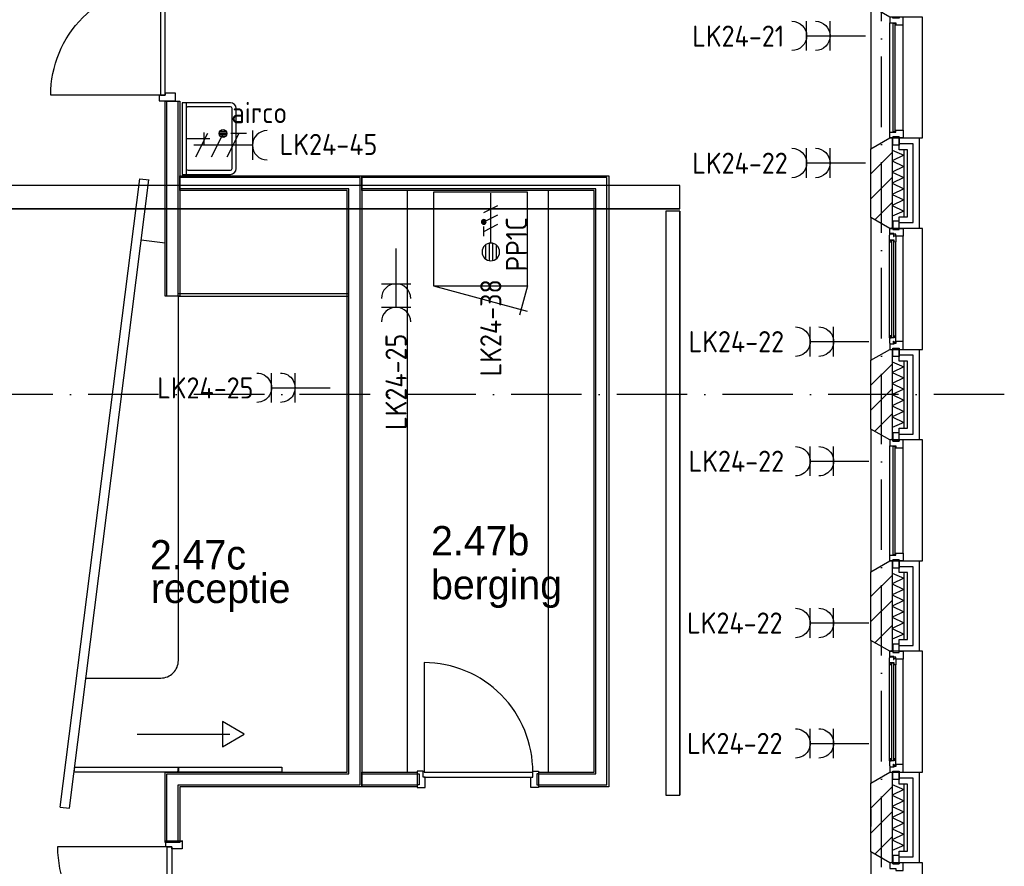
# Model space of a CAD drawing. Header units: millimetres. Extents: x -6587 to 112885, y 244 to 84344.
# Tile 17 of 57: x 26460 to 34844, y 23292 to 30499. Entities that reach past the tile are written whole.
import ezdxf
from ezdxf.enums import TextEntityAlignment as Align

# ---------------------------------------------------------------- set-up
doc = ezdxf.new("R2010")
doc.units = ezdxf.units.MM
doc.header["$LTSCALE"] = 100
doc.linetypes.add('DASHDOT', pattern=[9, 6, -1.5, 0, -1.5])
doc.layers.get('0').update_dxf_attribs({"color": 9, "linetype": 'CONTINUOUS'})
for name, color, linetype in [('AL$7----_STRAMIEN', 1, 'DASHDOT'), ('AL21----_BUITENWAND', 4, 'CONTINUOUS'), ('AL21K---_ISOLATIE', 1, 'CONTINUOUS'), ('AL22----_BINNENWAND', 7, 'CONTINUOUS'), ('AL27----_DAKEN', 7, 'CONTINUOUS'), ('AL28----_KONSTRUKTIE', 3, 'CONTINUOUS'), ('AL31----_BUITENKOZ', 7, 'CONTINUOUS'), ('AL32----_BINNENKOZ', 7, 'CONTINUOUS'), ('AL32----_DRAAIRICHTING', 1, 'CONTINUOUS'), ('AL74----', 7, 'CONTINUOUS'), ('ALL-----_REFLIJNEN', 8, 'CONTINUOUS'), ('ALXA3---_VOLZWART', 14, 'CONTINUOUS'), ('ALXAB---_PREFABBETON', 1, 'CONTINUOUS'), ('BOUW', 8, 'CONTINUOUS'), ('EB62203-_ATTRIB', 2, 'CONTINUOUS'), ('EB62204-_ATTRIB', 2, 'CONTINUOUS'), ('EB63103-_ATTRIB', 2, 'CONTINUOUS'), ('EL62203-_KRACHT-WCD230', 3, 'CONTINUOUS'), ('EL62204-_KRACHT-ASP230', 3, 'CONTINUOUS'), ('EL63103-_LICHT-WCD230V', 3, 'CONTINUOUS'), ('KABELGOOT1', 8, 'CONTINUOUS'), ('LIJN025', 10, 'CONTINUOUS'), ('LIJN035', 50, 'CONTINUOUS')]:
    doc.layers.add(name, color=color, linetype=linetype)
doc.styles.add('1_8', font='iso', dxfattribs={"width": 0.7, "height": 1.8})
doc.styles.add('2_0', font='iso', dxfattribs={"height": 200})
doc.styles.add('BURO-025', font='BUROFONT.shx', dxfattribs={"height": 250})
doc.styles.add('NORATT', font='isocp.shx')
doc.styles.get("Standard").update_dxf_attribs({"font": 'iso.shx'})

# ---------------------------------------------------------------- blocks, each defined once
blk = doc.blocks.new('ES3W2A')
for p, q in [((1.25, 2), (-1.25, 2)), ((0, 2), (0, -3)), ((1.25, 0), (-1.25, 0))]:
    blk.add_line(p, q)
for centre in [(0, 3.25), (0, 1.25)]:
    blk.add_arc(centre, 1.25, 180, 0)
at = {"color": 0, "style": 'NORATT'}
for tag, flags, p in [('VERMOGEN', 9, (-2.5, 5)), ('GROEP', 8, (0, 5)), ('SCHAK', 8, (2.5, 5)), ('GELIJK', 9, (5, 5)), ('KAST', 9, (7, 5)), ('TAL', 8, (2.5, 5))]:
    blk.add_attdef(tag, text='', height=1.8, rotation=90, dxfattribs=dict(at, flags=flags)).set_placement(p, align=Align.MIDDLE_CENTER)
at = {"color": 0, "style": 'NORATT', "flags": 8}
blk.add_attdef('DOEL', text='', height=1.8, rotation=90, dxfattribs=at).set_placement((-2.5, 5), align=Align.MIDDLE_LEFT)
at = {"color": 0, "style": 'NORATT', "flags": 9}
blk.add_attdef('M_CODE', text='', height=1.8, dxfattribs=at).set_placement((0, 0), align=Align.MIDDLE_CENTER)
blk = doc.blocks.new('ES3X2')
for p, q in [((-0.45, 1.4), (-0.45, 2.6)), ((-0.15, 1.265), (-0.15, 2.735)), ((0.15, 1.265), (0.15, 2.735)), ((0.45, 1.4), (0.45, 2.6)), ((0, 1.25), (0, -3))]:
    blk.add_line(p, q)
at = {"color": 210}
for p, q in [((-0.6, 0.65), (-0.6, -0.15)), ((-0.6, 0.25), (0.6, -0.35)), ((-0.72, -0.71), (-0.72, -0.39)), ((-0.64, -0.746), (-0.64, -0.354)), ((-0.6, -0.55), (0.6, -1.15)), ((-0.56, -0.746), (-0.56, -0.354)), ((-0.48, -0.71), (-0.48, -0.39)), ((-0.6, -1.35), (0.6, -1.95))]:
    blk.add_line(p, q, dxfattribs=at)
blk.add_circle((0, 2), 0.75)
blk.add_circle((-0.6, -0.55), 0.2, dxfattribs=at)
at = {"style": '1_8'}
for tag, flags, p in [('VERMOGEN', 9, (-2.5, 4.5)), ('GROEP', 8, (0, 4.5)), ('SCHAK', 8, (2.5, 4.5)), ('KAST', 9, (7, 4.5)), ('DOEL', 8, (-2.5, 1))]:
    blk.add_attdef(tag, text='', height=1.8, rotation=90, dxfattribs=dict(at, flags=flags)).set_placement(p, align=Align.MIDDLE_LEFT)
at = {"style": '1_8', "flags": 8}
blk.add_attdef('TAL', text='', height=1.8, rotation=90, dxfattribs=at).set_placement((2.5, 4.5), align=Align.MIDDLE_CENTER)
at = {"style": '1_8', "flags": 9}
blk.add_attdef('M_CODE', text='', height=1.8, dxfattribs=at).set_placement((0, 0), align=Align.MIDDLE_CENTER)
blk = doc.blocks.new('ES2W2A')
at = {"color": 0}
for p, q in [((-1.25, 2), (1.25, 2)), ((0, 2), (0, -3))]:
    blk.add_line(p, q, dxfattribs=at)
at = {"color": 1}
for p, q in [((-1, 1.5), (-1, 0.167)), ((-1, 0.833), (1, -0.167)), ((-1.2, -0.767), (-1.2, -0.233)), ((-1.067, -0.827), (-1.067, -0.173)), ((-1, -0.5), (1, -1.5)), ((-0.933, -0.827), (-0.933, -0.173)), ((-0.8, -0.767), (-0.8, -0.233)), ((-1, -1.833), (1, -2.833))]:
    blk.add_line(p, q, dxfattribs=at)
blk.add_circle((-1, -0.5), 0.333, dxfattribs=at)
at = {"color": 0}
blk.add_arc((0, 3.25), 1.25, 180, 0, dxfattribs=at)
at = {"style": '1_8'}
for tag, flags, p in [('VERMOGEN', 9, (-2.5, 6.25)), ('SCHAK', 8, (2.5, 6.25)), ('KAST', 9, (7, 6.25)), ('GROEP', 8, (0, 4.25)), ('TAL', 8, (2.5, 6.25))]:
    blk.add_attdef(tag, text='', height=1.8, rotation=90, dxfattribs=dict(at, flags=flags)).set_placement(p, align=Align.MIDDLE_CENTER)
at = {"style": '1_8', "flags": 8}
blk.add_attdef('DOEL', text='', height=1.8, rotation=90, dxfattribs=at).set_placement((-2.5, 2.75), align=Align.MIDDLE_LEFT)
at = {"style": '1_8', "flags": 9}
blk.add_attdef('M_CODE', text='', height=1.8, dxfattribs=at).set_placement((0, 0), align=Align.MIDDLE_CENTER)
blk = doc.blocks.new('114-37S')
at = {"color": 0, "linetype": 'Continuous'}
for p, q in [((255, 460), (-255, 460)), ((255, 425), (-255, 425)), ((-305, 410), (-305, 0)), ((-270, 410), (-270, 50)), ((270, 50), (270, 410)), ((305, 0), (305, 410)), ((-50, 185), (50, 185)), ((0, 35), (0, 235)), ((-305, 35), (305, 35)), ((-305, 0), (305, 0))]:
    blk.add_line(p, q, dxfattribs=at)
for centre, radius, start, end in [((-255, 410), 50, 90, 180), ((-255, 410), 15, 90, 180), ((255, 410), 50, 0, 90), ((255, 410), 15, 0, 90), ((-255, 50), 15, 180, 270), ((255, 50), 15, 270, 0)]:
    blk.add_arc(centre, radius, start, end, dxfattribs=at)
blk = doc.blocks.new('EH100000')
at = {"linetype": 'ByBlock'}
for p, q in [((1, 0.5), (0, 0.5)), ((1, 0.5, 1), (0, 0.5, 1)), ((0, -0.5, 1), (1, -0.5, 1)), ((1, -0.5), (0, -0.5))]:
    blk.add_line(p, q, dxfattribs=at)
at = {"linetype": 'ByBlock', "invisible_edges": 15}
for points in [[(1, -0.5), (0, -0.5), (0, 0.5), (1, 0.5)], [(0, 0.5), (1, 0.5), (1, 0.5, 1), (0, 0.5, 1)], [(0, -0.5, 1), (1, -0.5, 1), (1, -0.5), (0, -0.5)]]:
    blk.add_3dface(points, dxfattribs=at)
at = {"linetype": 'ByBlock', "style": '2_0', "flags": 8}
blk.add_attdef('FUNCTIE', text='', height=0.5, dxfattribs=at).set_placement((0.5, 0), align=Align.MIDDLE)
at = {"linetype": 'ByBlock', "flags": 9}
blk.add_attdef('SCHOT', text='', height=0.5, dxfattribs=at).set_placement((0.5, 0), align=Align.MIDDLE)
blk = doc.blocks.new('EH100005')
blk.add_lwpolyline([(-1, -0.5), (0, -0.5), (0, 0.5), (-1, 0.5)])
at = {"style": '2_0', "flags": 9}
blk.add_attdef('HULPSTUK', text='', height=0.5, dxfattribs=at).set_placement((0, 0), align=Align.MIDDLE)
blk = doc.blocks.new('A$Cb38f1ce1')
at = {"layer": 'AL$7----_STRAMIEN', "color": 1}
blk.add_line((31593, 20780), (12094.2, 20780), dxfattribs=at)
blk.add_lwpolyline([(30547.7, 1456.2), (30547.7, 70088.1)], dxfattribs=at)
at = {"layer": 'AL21----_BUITENWAND', "color": 8}
for p, q in [((30698.7, 22865), (30698.7, 22965)), ((30698.7, 22965), (30867.7, 22965)), ((30867.7, 22965), (30867.7, 22195)), ((30767.7, 22865), (30698.7, 22865)), ((30767.7, 22295), (30767.7, 22865)), ((30698.7, 22295), (30767.7, 22295)), ((30698.7, 22195), (30698.7, 22295)), ((30867.7, 22195), (30698.7, 22195)), ((30698.7, 21065), (30698.7, 21165)), ((30698.7, 21165), (30867.7, 21165)), ((30867.7, 21165), (30867.7, 20395)), ((30767.7, 21065), (30698.7, 21065)), ((30767.7, 20495), (30767.7, 21065)), ((30698.7, 20495), (30767.7, 20495)), ((30698.7, 20395), (30698.7, 20495)), ((30867.7, 20395), (30698.7, 20395)), ((30698.7, 19265), (30698.7, 19365)), ((30698.7, 19365), (30867.7, 19365)), ((30867.7, 19365), (30867.7, 18595)), ((30767.7, 19265), (30698.7, 19265)), ((30767.7, 18695), (30767.7, 19265)), ((30698.7, 18695), (30767.7, 18695)), ((30698.7, 18595), (30698.7, 18695)), ((30867.7, 18595), (30698.7, 18595)), ((30698.7, 17465), (30698.7, 17565)), ((30698.7, 17565), (30867.7, 17565)), ((30867.7, 17565), (30867.7, 16795)), ((30767.7, 17465), (30698.7, 17465)), ((30767.7, 16895), (30767.7, 17465)), ((30698.7, 16895), (30767.7, 16895)), ((30698.7, 16795), (30698.7, 16895)), ((30867.7, 16795), (30698.7, 16795))]:
    blk.add_line(p, q, dxfattribs=at)
at = {"layer": 'AL21K---_ISOLATIE', "color": 8, "linetype": 'Continuous'}
for p, q in [((30637.7, 22865), (30637.7, 22295)), ((30637.7, 22860.8), (30737.7, 22817.5)), ((30737.7, 22817.5), (30637.7, 22770)), ((30737.7, 22865), (30737.7, 22295)), ((30637.7, 22770), (30737.7, 22722.5)), ((30737.7, 22722.5), (30637.7, 22675)), ((30637.7, 22675), (30737.7, 22627.5)), ((30737.7, 22627.5), (30637.7, 22580)), ((30637.7, 22580), (30737.7, 22532.5)), ((30737.7, 22532.5), (30637.7, 22485)), ((30637.7, 22485), (30737.7, 22437.5)), ((30737.7, 22437.5), (30637.7, 22390)), ((30637.7, 22390), (30737.7, 22342.5)), ((30737.7, 22342.5), (30637.7, 22299.2)), ((30637.7, 21065), (30637.7, 20495)), ((30637.7, 21060.8), (30737.7, 21017.5)), ((30737.7, 21065), (30737.7, 20495)), ((30737.7, 21017.5), (30637.7, 20970)), ((30637.7, 20970), (30737.7, 20922.5)), ((30737.7, 20922.5), (30637.7, 20875)), ((30637.7, 20875), (30737.7, 20827.5)), ((30737.7, 20827.5), (30637.7, 20780)), ((30637.7, 20780), (30737.7, 20732.5)), ((30737.7, 20732.5), (30637.7, 20685)), ((30637.7, 20685), (30737.7, 20637.5)), ((30737.7, 20637.5), (30637.7, 20590)), ((30637.7, 20590), (30737.7, 20542.5)), ((30737.7, 20542.5), (30637.7, 20499.2)), ((30637.7, 19265), (30637.7, 18695)), ((30637.7, 19260.8), (30737.7, 19217.5)), ((30737.7, 19217.5), (30637.7, 19170)), ((30737.7, 19265), (30737.7, 18695)), ((30637.7, 19170), (30737.7, 19122.5)), ((30737.7, 19122.5), (30637.7, 19075)), ((30637.7, 19075), (30737.7, 19027.5)), ((30737.7, 19027.5), (30637.7, 18980)), ((30637.7, 18980), (30737.7, 18932.5)), ((30737.7, 18932.5), (30637.7, 18885)), ((30637.7, 18885), (30737.7, 18837.5)), ((30737.7, 18837.5), (30637.7, 18790)), ((30637.7, 18790), (30737.7, 18742.5)), ((30737.7, 18742.5), (30637.7, 18699.2)), ((30637.7, 17465), (30637.7, 16895)), ((30637.7, 17460.8), (30737.7, 17417.5)), ((30737.7, 17465), (30737.7, 16895)), ((30737.7, 17417.5), (30637.7, 17370)), ((30637.7, 17370), (30737.7, 17322.5)), ((30737.7, 17322.5), (30637.7, 17275)), ((30637.7, 17275), (30737.7, 17227.5)), ((30737.7, 17227.5), (30637.7, 17180)), ((30637.7, 17180), (30737.7, 17132.5)), ((30737.7, 17132.5), (30637.7, 17085)), ((30637.7, 17085), (30737.7, 17037.5)), ((30737.7, 17037.5), (30637.7, 16990)), ((30637.7, 16990), (30737.7, 16942.5)), ((30737.7, 16942.5), (30637.7, 16899.2))]:
    blk.add_line(p, q, dxfattribs=at)
at = {"layer": 'AL22----_BINNENWAND', "color": 8}
for p, q in [((30457.7, 17255), (30457.7, 17105)), ((24597.7, 16979.9), (24447.7, 16979.9))]:
    blk.add_line(p, q, dxfattribs=at)
at = {"layer": 'AL27----_DAKEN', "color": 8}
for p, q in [((24447.4, 21617.5), (24447.4, 23279.9)), ((24447.4, 23279.9), (24572.4, 23279.9)), ((24572.4, 23279.9), (24572.4, 21617.5)), ((23633.9, 17259.5), (24308.4, 22607.7)), ((24230.8, 22617.5), (24310.2, 22607.5)), ((26510.2, 17567.5), (26510.2, 22517.5)), ((27712.2, 17567.5), (27712.2, 22517.5)), ((24560.2, 21642.5), (26010.2, 21642.5)), ((24572.4, 21617.5), (24447.4, 21617.5)), ((24560.2, 21617.5), (26010.2, 21617.5)), ((23554.5, 17269.5), (23633.9, 17259.5))]:
    blk.add_line(p, q, dxfattribs=at)
for points in [[(24462.4, 21617.5), (24462.4, 23279.9)], [(24557.4, 21617.5), (24557.4, 23279.9)], [(23554.5, 17269.5), (24230.8, 22617.5)], [(24557.7, 16967.5), (24557.7, 17457.5), (26107.7, 17457.5), (26107.7, 22627.5), (24572.4, 22627.5)], [(27628.2, 17457.5), (28209.7, 17457.5), (28209.7, 22627.5), (26122.7, 22627.5)], [(24462.7, 16967.5), (24462.7, 17552.5), (26012.7, 17552.5), (26012.7, 22532.5), (24572.4, 22532.5)], [(27628.2, 17552.5), (28114.7, 17552.5), (28114.7, 22532.5), (26122.7, 22532.5)], [(24560.2, 21617.5), (24460.2, 21617.5)], [(26652, 18499), (26652, 17565)], [(24210.4, 17890.4), (24997.7, 17890.4)], [(26122.7, 17552.5), (26594.2, 17552.5)], [(26594.2, 17576), (26594.2, 17551), (26610.2, 17551), (26610.2, 17459), (26594.2, 17459), (26594.2, 17437), (26661.2, 17437), (26661.2, 17525), (26644.2, 17525), (26644.2, 17576), (26594.2, 17576)], [(26652, 17565), (27578, 17565)], [(26652, 17525), (27578, 17525)], [(27628, 17576), (27628, 17551), (27612, 17551), (27612, 17459), (27628, 17459), (27628, 17437), (27561, 17437), (27561, 17525), (27578, 17525), (27578, 17576), (27628, 17576)], [(26122.7, 17457.5), (26594.2, 17457.5)]]:
    blk.add_lwpolyline(points, dxfattribs=at)
for points in [[(24447.7, 16967.5), (24447.7, 17567.5), (25997.7, 17567.5), (25997.7, 22517.5), (24572.4, 22517.5), (24572.4, 22642.5), (26122.7, 22642.5), (26122.7, 17442.5), (24572.7, 17442.5), (24572.7, 16967.5)], [(27628.2, 17567.5), (28099.7, 17567.5), (28099.7, 22517.5), (26122.7, 22517.5), (26122.7, 22642.5), (28224.7, 22642.5), (28224.7, 17442.5), (27628.2, 17442.5)], [(25121.2, 17890.4), (24935.9, 17997.3), (24935.9, 17783.4)], [(24560.2, 17567.5), (23672.8, 17567.5), (23677.8, 17607.5), (24560.2, 17607.5)], [(25442.5, 17567.5), (24555.1, 17567.5), (24560.2, 17607.5), (25442.5, 17607.5)], [(26122.7, 17567.5), (26594.2, 17567.5), (26594.2, 17442.5), (26122.7, 17442.5)]]:
    blk.add_lwpolyline(points, close=True, dxfattribs=at)
blk.add_lwpolyline([(23773.8, 18367.5), (24410.2, 18367.5, 0.414214), (24560.2, 18517.5), (24560.2, 21617.5), (24447.4, 21617.5), (24447.4, 22069.1), (24244.2, 22094.8)], format="xyb", dxfattribs=at)
blk.add_arc((26650.8, 17571.8), 927.2, 359.5798, 89.92734, dxfattribs=at)
at = {"layer": 'AL28----_KONSTRUKTIE', "color": 8}
for p, q in [((30457.7, 22872.6), (30617.7, 22965)), ((30617.7, 22965), (30637.7, 22965)), ((30637.7, 22965), (30637.7, 22195)), ((30457.7, 22287.4), (30457.7, 22872.6)), ((30617.7, 22195), (30457.7, 22287.4)), ((30637.7, 22195), (30617.7, 22195)), ((30457.7, 21072.6), (30617.7, 21165)), ((30617.7, 21165), (30637.7, 21165)), ((30637.7, 21165), (30637.7, 20395)), ((30457.7, 20487.4), (30457.7, 21072.6)), ((30617.7, 20395), (30457.7, 20487.4)), ((30637.7, 20395), (30617.7, 20395)), ((30457.7, 19272.6), (30617.7, 19365)), ((30617.7, 19365), (30637.7, 19365)), ((30637.7, 19365), (30637.7, 18595)), ((30457.7, 18687.4), (30457.7, 19272.6)), ((30617.7, 18595), (30457.7, 18687.4)), ((30637.7, 18595), (30617.7, 18595)), ((30457.7, 17472.6), (30617.7, 17565)), ((30617.7, 17565), (30637.7, 17565)), ((30637.7, 17565), (30637.7, 16795)), ((30457.7, 16887.4), (30457.7, 17472.6)), ((30617.7, 16795), (30457.7, 16887.4)), ((30637.7, 16795), (30617.7, 16795))]:
    blk.add_line(p, q, dxfattribs=at)
at = {"layer": 'AL31----_BUITENKOZ', "color": 8}
for points in [[(30617.7, 23995), (30457.7, 24087.4), (30457.7, 22872.6), (30617.7, 22965), (30897.7, 22965), (30897.7, 23995)], [(30642.7, 22975), (30698.7, 22975), (30698.7, 22904), (30642.7, 22904)], [(30617.7, 22195), (30457.7, 22287.4), (30457.7, 21072.6), (30617.7, 21165), (30897.7, 21165), (30897.7, 22195)], [(30642.7, 22185), (30698.7, 22185), (30698.7, 22256), (30642.7, 22256)], [(30614.7, 22138.3), (30618.9, 22140.7), (30618.9, 22147.8), (30648.7, 22147.8), (30648.7, 22125.3), (30653.7, 22125.3), (30653.7, 22133.3), (30668.7, 22133.3), (30668.7, 22128), (30668.7, 22080.9), (30655.7, 22078.8), (30655.7, 22095.8), (30614.7, 22095.8)], [(30617.7, 22195), (30642.7, 22195), (30642.7, 22185), (30698.7, 22185), (30698.7, 22195), (30731.7, 22195), (30731.7, 22128), (30668.7, 22128), (30668.7, 22145), (30653.7, 22145), (30653.7, 22151), (30617.7, 22151)], [(30617, 22095.8), (30630.5, 22095.8), (30630.5, 22078.8), (30617, 22078.8)], [(30614.7, 21221.7), (30618.9, 21219.2), (30618.9, 21212.2), (30648.7, 21212.2), (30648.7, 21234.7), (30653.7, 21234.7), (30653.7, 21226.7), (30668.7, 21226.7), (30668.7, 21232), (30668.7, 21279.1), (30655.7, 21281.2), (30655.7, 21264.2), (30614.7, 21264.2)], [(30617, 21264.2), (30630.5, 21264.2), (30630.5, 21281.2), (30617, 21281.2)], [(30617.7, 21165), (30642.7, 21165), (30642.7, 21175), (30698.7, 21175), (30698.7, 21165), (30731.7, 21165), (30731.7, 21232), (30668.7, 21232), (30668.7, 21215), (30653.7, 21215), (30653.7, 21209), (30617.7, 21209)], [(30642.7, 21175), (30698.7, 21175), (30698.7, 21104), (30642.7, 21104)], [(30617.7, 20395), (30457.7, 20487.4), (30457.7, 19272.6), (30617.7, 19365), (30897.7, 19365), (30897.7, 20395)], [(30642.7, 20385), (30698.7, 20385), (30698.7, 20456), (30642.7, 20456)], [(30642.7, 19375), (30698.7, 19375), (30698.7, 19304), (30642.7, 19304)], [(30617.7, 18595), (30457.7, 18687.4), (30457.7, 17472.6), (30617.7, 17565), (30897.7, 17565), (30897.7, 18595)], [(30642.7, 18585), (30698.7, 18585), (30698.7, 18656), (30642.7, 18656)], [(30614.7, 18538.3), (30618.9, 18540.7), (30618.9, 18547.8), (30648.7, 18547.8), (30648.7, 18525.3), (30653.7, 18525.3), (30653.7, 18533.3), (30668.7, 18533.3), (30668.7, 18528), (30668.7, 18480.9), (30655.7, 18478.8), (30655.7, 18495.8), (30614.7, 18495.8)], [(30617.7, 18595), (30642.7, 18595), (30642.7, 18585), (30698.7, 18585), (30698.7, 18595), (30731.7, 18595), (30731.7, 18528), (30668.7, 18528), (30668.7, 18545), (30653.7, 18545), (30653.7, 18551), (30617.7, 18551)], [(30617, 18495.8), (30630.5, 18495.8), (30630.5, 18478.8), (30617, 18478.8)], [(30614.7, 17621.7), (30618.9, 17619.2), (30618.9, 17612.2), (30648.7, 17612.2), (30648.7, 17634.7), (30653.7, 17634.7), (30653.7, 17626.7), (30668.7, 17626.7), (30668.7, 17632), (30668.7, 17679.1), (30655.7, 17681.2), (30655.7, 17664.2), (30614.7, 17664.2)], [(30617, 17664.2), (30630.5, 17664.2), (30630.5, 17681.2), (30617, 17681.2)], [(30617.7, 17565), (30642.7, 17565), (30642.7, 17575), (30698.7, 17575), (30698.7, 17565), (30731.7, 17565), (30731.7, 17632), (30668.7, 17632), (30668.7, 17615), (30653.7, 17615), (30653.7, 17609), (30617.7, 17609)], [(30642.7, 17575), (30698.7, 17575), (30698.7, 17504), (30642.7, 17504)], [(30617.7, 16795), (30457.7, 16887.4), (30457.7, 15672.6), (30617.7, 15765), (30897.7, 15765), (30897.7, 16795)], [(30642.7, 16785), (30698.7, 16785), (30698.7, 16856), (30642.7, 16856)]]:
    blk.add_lwpolyline(points, close=True, dxfattribs=at)
at = {"layer": 'AL31----_BUITENKOZ', "color": 8, "linetype": 'Continuous'}
for points in [[(30617.7, 23945), (30617.7, 23945), (30668.7, 23945), (30668.7, 23928), (30731.7, 23928), (30731.7, 23928), (30731.7, 23928), (30731.7, 23928), (30731.7, 23928), (30731.7, 23995), (30698.7, 23995), (30698.7, 23985), (30642.7, 23985), (30642.7, 23995), (30642.7, 23995), (30617.7, 23995)], [(30643.7, 23020), (30664.7, 23020), (30664.7, 23940), (30643.7, 23940)], [(30617.7, 23015), (30617.7, 23015), (30668.7, 23015), (30668.7, 23032), (30731.7, 23032), (30731.7, 23032), (30731.7, 23032), (30731.7, 23032), (30731.7, 23032), (30731.7, 22965), (30698.7, 22965), (30698.7, 22975), (30642.7, 22975), (30642.7, 22965), (30642.7, 22965), (30617.7, 22965)], [(30632.7, 21266.2), (30653.7, 21266.2), (30653.7, 22093.8), (30632.7, 22093.8)], [(30617.7, 20345), (30617.7, 20345), (30668.7, 20345), (30668.7, 20328), (30731.7, 20328), (30731.7, 20328), (30731.7, 20328), (30731.7, 20328), (30731.7, 20328), (30731.7, 20395), (30698.7, 20395), (30698.7, 20385), (30642.7, 20385), (30642.7, 20395), (30642.7, 20395), (30617.7, 20395)], [(30643.7, 19420), (30664.7, 19420), (30664.7, 20340), (30643.7, 20340)], [(30617.7, 19415), (30617.7, 19415), (30668.7, 19415), (30668.7, 19432), (30731.7, 19432), (30731.7, 19432), (30731.7, 19432), (30731.7, 19432), (30731.7, 19432), (30731.7, 19365), (30698.7, 19365), (30698.7, 19375), (30642.7, 19375), (30642.7, 19365), (30642.7, 19365), (30617.7, 19365)], [(30632.7, 17666.2), (30653.7, 17666.2), (30653.7, 18493.8), (30632.7, 18493.8)], [(30617.7, 16745), (30617.7, 16745), (30668.7, 16745), (30668.7, 16728), (30731.7, 16728), (30731.7, 16728), (30731.7, 16728), (30731.7, 16728), (30731.7, 16728), (30731.7, 16795), (30698.7, 16795), (30698.7, 16785), (30642.7, 16785), (30642.7, 16795), (30642.7, 16795), (30617.7, 16795)]]:
    blk.add_lwpolyline(points, close=True, dxfattribs=at)
at = {"layer": 'AL31----_BUITENKOZ', "color": 8}
for points in [[(30617.7, 23015), (30617.7, 23945)], [(30731.7, 23032), (30731.7, 23928)], [(30614.7, 21264.2), (30614.7, 22095.8)], [(30668.7, 21279.1), (30668.7, 22080.9)], [(30731.7, 21232), (30731.7, 22128)], [(30617.7, 19415), (30617.7, 20345)], [(30731.7, 19432), (30731.7, 20328)], [(30614.7, 17664.2), (30614.7, 18495.8)], [(30668.7, 17679.1), (30668.7, 18480.9)], [(30731.7, 17632), (30731.7, 18528)]]:
    blk.add_lwpolyline(points, dxfattribs=at)
at = {"layer": 'AL32----_BINNENKOZ', "color": 8}
for points in [[(24447.2, 24264), (24407.2, 24264), (24407.2, 23330), (24447.2, 23330)], [(24447.2, 23347), (24447.2, 23330), (24396.2, 23330), (24396.2, 23280), (24535.2, 23280), (24535.2, 23347)], [(24504.9, 16912.8), (24504.9, 16929.8), (24453.9, 16929.8), (24453.9, 16979.8), (24592.9, 16979.8), (24592.9, 16912.8)], [(24504.9, 15995.8), (24464.9, 15995.8), (24464.9, 16929.8), (24504.9, 16929.8)]]:
    blk.add_lwpolyline(points, close=True, dxfattribs=at)
at = {"layer": 'AL32----_DRAAIRICHTING', "color": 8}
for points in [[(24407.2, 23330), (23473.2, 23330, -0.414214), (24407.2, 24264, -0.414214)], [(24464.9, 16929.8), (23530.9, 16929.8, 0.414214), (24464.9, 15995.8, 0.414214)]]:
    blk.add_lwpolyline(points, format="xyb", dxfattribs=at)
at = {"layer": 'ALL-----_REFLIJNEN', "color": 8, "linetype": 'Continuous'}
for p, q in [((30817.7, 22915), (30698.7, 22915)), ((30817.7, 22245), (30817.7, 22915)), ((30698.7, 22245), (30817.7, 22245)), ((30817.7, 21115), (30698.7, 21115)), ((30817.7, 20445), (30817.7, 21115)), ((30698.7, 20445), (30817.7, 20445)), ((30817.7, 19315), (30698.7, 19315)), ((30817.7, 18645), (30817.7, 19315)), ((30698.7, 18645), (30817.7, 18645)), ((30817.7, 17515), (30698.7, 17515)), ((30817.7, 16845), (30817.7, 17515)), ((30698.7, 16845), (30817.7, 16845))]:
    blk.add_line(p, q, dxfattribs=at)
at = {"layer": 'ALXA3---_VOLZWART', "color": 8}
for p, q in [((30817.7, 22915), (30698.7, 22915)), ((30817.7, 22245), (30817.7, 22915)), ((30698.7, 22245), (30817.7, 22245)), ((30817.7, 21115), (30698.7, 21115)), ((30817.7, 20445), (30817.7, 21115)), ((30698.7, 20445), (30817.7, 20445)), ((30817.7, 19315), (30698.7, 19315)), ((30817.7, 18645), (30817.7, 19315)), ((30698.7, 18645), (30817.7, 18645)), ((30817.7, 17515), (30698.7, 17515)), ((30817.7, 16845), (30817.7, 17515)), ((30698.7, 16845), (30817.7, 16845))]:
    blk.add_line(p, q, dxfattribs=at)
at = {"layer": 'ALXAB---_PREFABBETON', "color": 8}
for p, q in [((30637.7, 22840.5), (30457.7, 22660.5)), ((30637.7, 22628.4), (30457.7, 22448.4)), ((30637.7, 22416.2), (30490.1, 22268.6)), ((30637.7, 22204.1), (30628.6, 22195)), ((30637.7, 21040.5), (30457.7, 20860.5)), ((30637.7, 20828.4), (30457.7, 20648.4)), ((30637.7, 20616.2), (30490.1, 20468.6)), ((30637.7, 20404.1), (30628.6, 20395)), ((30637.7, 19240.5), (30457.7, 19060.5)), ((30637.7, 19028.4), (30457.7, 18848.4)), ((30637.7, 18816.2), (30490.1, 18668.6)), ((30637.7, 18604.1), (30628.6, 18595)), ((30637.7, 17440.5), (30457.7, 17260.5)), ((30637.7, 17228.4), (30457.7, 17048.4)), ((30637.7, 17016.2), (30490.1, 16868.6)), ((30637.7, 16804.1), (30628.6, 16795))]:
    blk.add_line(p, q, dxfattribs=at)
at = {"layer": 'AL74----', "rotation": 270}
blk.add_blockref('114-37S', (24592.9, 22960.5), dxfattribs=at)
at = {"layer": 'KABELGOOT1', "yscale": 200, "zscale": 60}
for name, p, xscale in [('EH100000', (22313.3, 22460.6, 3650), 6516.999999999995), ('EH100005', (28830.3, 22460.6, 3650), 60)]:
    blk.add_blockref(name, p, dxfattribs=dict(at, xscale=xscale))
at = {"layer": 'KABELGOOT1', "yscale": 119.9999999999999, "zscale": 60}
for name, p, xscale, rotation in [('EH100005', (28771.3, 22342.6, 3650), 60, 90), ('EH100000', (28771.3, 17370.6, 3650), 4972, 90), ('EH100005', (28771.3, 17370.6, 3650), 60, 270)]:
    blk.add_blockref(name, p, dxfattribs=dict(at, xscale=xscale, rotation=rotation))
at = {"layer": 'BOUW', "style": 'BURO-025'}
for s, p in [('2.47b', (26711.8, 19411.7)), ('2.47c', (24317.9, 19291.7)), ('berging', (26711.8, 19038.7)), ('receptie', (24325.9, 19006.6))]:
    blk.add_text(s, height=250, dxfattribs=at).set_placement(p)

msp = doc.modelspace()

# ---------------------------------------------------------------- linework, layer by layer
at = {"layer": 'LIJN025'}
for p, q in [((29984, 28232), (30780, 28018)), ((30783, 28232), (30717, 27983))]:
    msp.add_line(p, q, dxfattribs=at)
at = {"layer": 'LIJN035'}
for p, q in [((29984, 29031), (29984, 28232)), ((30783, 29031), (29984, 29031)), ((30783, 28232), (30783, 29031)), ((29984, 28232), (30783, 28232))]:
    msp.add_line(p, q, dxfattribs=at)

# ---------------------------------------------------------------- block references
at = {"layer": 'EL62203-_KRACHT-WCD230'}
ref = msp.add_blockref('ES3W2A', (33361, 30361, 1050), dxfattribs=dict(at, xscale=-100, yscale=100, zscale=100, rotation=89.99999999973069))
ref.add_attrib('GROEP', 'LK24-21', dxfattribs={"layer": 'EB62203-_ATTRIB', "color": 1, "height": 180, "rotation": 360, "style": '1_8', "flags": 8}).set_placement((32187, 30359.2, 1050), align=Align.MIDDLE_LEFT)
ref = msp.add_blockref('ES3W2A', (33361, 29279, 1050), dxfattribs=dict(at, xscale=-100, yscale=100, zscale=100, rotation=89.99999999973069))
ref.add_attrib('GROEP', 'LK24-22', dxfattribs={"layer": 'EB62203-_ATTRIB', "color": 1, "height": 180, "rotation": 360, "style": '1_8', "flags": 8}).set_placement((32187, 29277.2, 1050), align=Align.MIDDLE_LEFT)
ref = msp.add_blockref('ES3W2A', (29665, 28251, 1050), dxfattribs=dict(at, xscale=100, yscale=100, zscale=100, rotation=180.000000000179))
ref.add_attrib('GROEP', 'LK24-25', dxfattribs={"layer": 'EB62203-_ATTRIB', "color": 1, "height": 180, "rotation": 90, "style": '1_8', "flags": 8}).set_placement((29665, 27826, 1050), align=Align.MIDDLE_RIGHT)
ref = msp.add_blockref('ES3W2A', (33391, 27758, 1050), dxfattribs=dict(at, xscale=-100, yscale=100, zscale=100, rotation=89.99999999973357))
ref.add_attrib('GROEP', 'LK24-22', dxfattribs={"layer": 'EB62203-_ATTRIB', "color": 1, "height": 180, "rotation": 360, "style": '1_8', "flags": 8}).set_placement((32156, 27758, 1050), align=Align.MIDDLE_LEFT)
ref = msp.add_blockref('ES3W2A', (28805, 27366), dxfattribs=dict(at, xscale=-100, yscale=100, zscale=100, rotation=89.99999999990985))
ref.add_attrib('GROEP', 'LK24-25', dxfattribs={"layer": 'EB62203-_ATTRIB', "color": 1, "height": 180, "rotation": 360, "style": '1_8', "flags": 8}).set_placement((27631, 27364.2), align=Align.MIDDLE_LEFT)
ref = msp.add_blockref('ES3W2A', (33391, 26740, 1050), dxfattribs=dict(at, xscale=-100, yscale=100, zscale=100, rotation=89.99999999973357))
ref.add_attrib('GROEP', 'LK24-22', dxfattribs={"layer": 'EB62203-_ATTRIB', "color": 1, "height": 180, "rotation": 360, "style": '1_8', "flags": 8}).set_placement((32156, 26740, 1050), align=Align.MIDDLE_LEFT)
ref = msp.add_blockref('ES3W2A', (33391, 25363, 1050), dxfattribs=dict(at, xscale=-100, yscale=100, zscale=100, rotation=89.99999999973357))
ref.add_attrib('GROEP', 'LK24-22', dxfattribs={"layer": 'EB62203-_ATTRIB', "color": 1, "height": 180, "rotation": 360, "style": '1_8', "flags": 8}).set_placement((32143.1, 25363, 1050), align=Align.MIDDLE_LEFT)
ref = msp.add_blockref('ES3W2A', (33391, 24338, 1050), dxfattribs=dict(at, xscale=-100, yscale=100, zscale=100, rotation=89.99999999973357))
ref.add_attrib('GROEP', 'LK24-22', dxfattribs={"layer": 'EB62203-_ATTRIB', "color": 1, "height": 180, "rotation": 360, "style": '1_8', "flags": 8}).set_placement((32143.1, 24338, 1050), align=Align.MIDDLE_LEFT)
at = {"layer": 'EL62204-_KRACHT-ASP230'}
ref = msp.add_blockref('ES3X2', (30472, 28722), dxfattribs=dict(at, xscale=-100, yscale=100, zscale=100, rotation=180.0000000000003))
ref.add_attrib('DOEL', 'PP1C', dxfattribs={"layer": 'EB62204-_ATTRIB', "color": 1, "height": 180, "rotation": 90, "style": '1_8', "flags": 8}).set_placement((30690, 28355), align=Align.MIDDLE_LEFT)
ref.add_attrib('GROEP', 'LK24-38', dxfattribs={"layer": 'EB62204-_ATTRIB', "color": 1, "height": 180, "rotation": 90, "style": '1_8', "flags": 8}).set_placement((30472, 27462), align=Align.MIDDLE_LEFT)
at = {"layer": 'EL63103-_LICHT-WCD230V'}
ref = msp.add_blockref('ES2W2A', (28242, 29430), dxfattribs=dict(at, xscale=100, yscale=100, zscale=100, rotation=270.0000000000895))
ref.add_attrib('DOEL', 'airco', dxfattribs={"layer": 'EB63103-_ATTRIB', "color": 1, "height": 180, "style": '1_8', "flags": 8}).set_placement((28262, 29708), align=Align.MIDDLE_LEFT)
ref.add_attrib('GROEP', 'LK24-45', dxfattribs={"layer": 'EB63103-_ATTRIB', "color": 1, "height": 180, "style": '1_8', "flags": 8}).set_placement((29090, 29437), align=Align.MIDDLE_CENTER)
at = {"layer": 'LIJN025'}
msp.add_blockref('A$Cb38f1ce1', (3251.2, 6526.8), dxfattribs=at)

doc.saveas('drawing.dxf')
